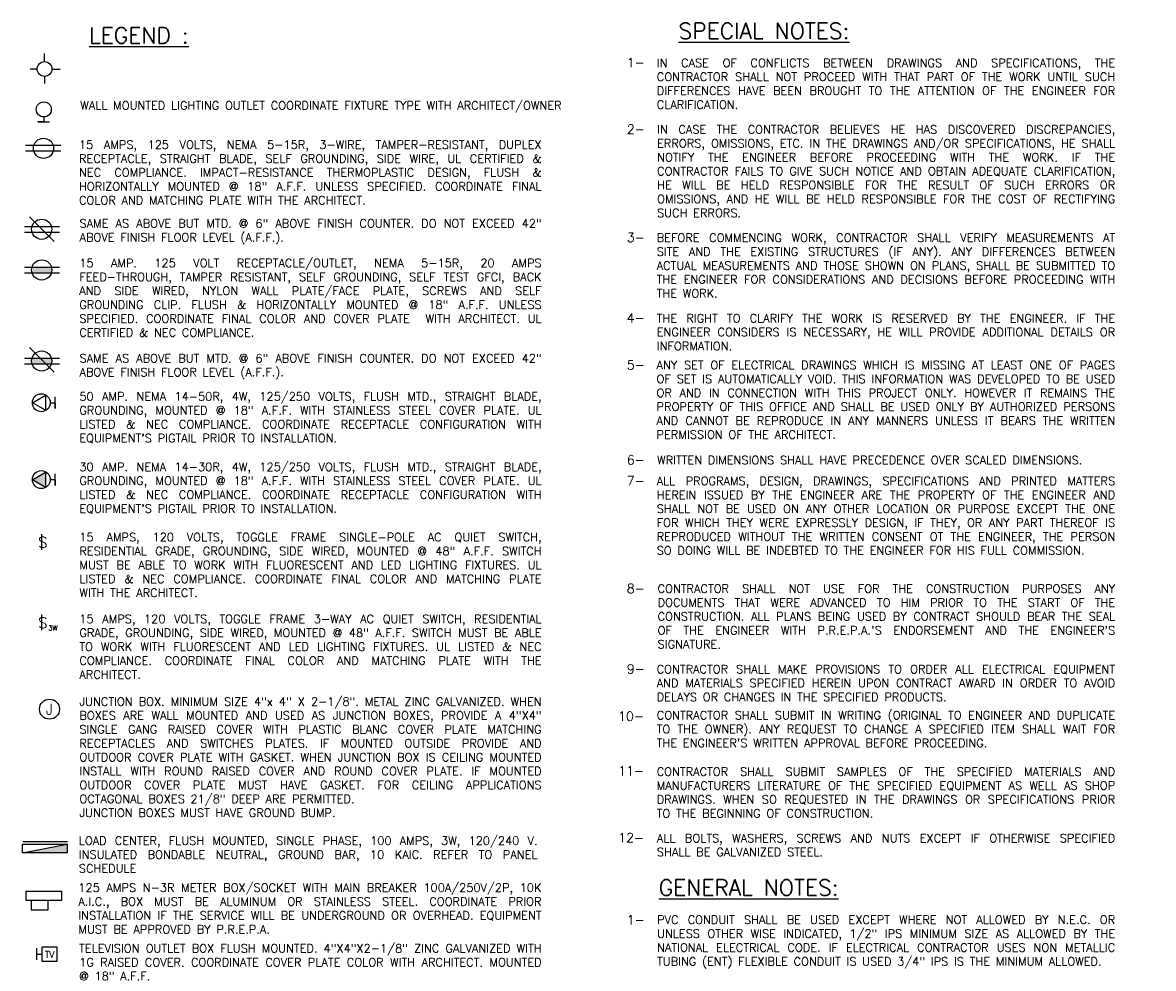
# Model space of a CAD drawing. Header units: inches. Extents: x 23373 to 33923, y 1540 to 5670.
# Tile 43 of 106: x 26631 to 27106, y 3707 to 4104. Entities that reach past the tile are written whole.
import ezdxf
from ezdxf.enums import TextEntityAlignment as Align

# ---------------------------------------------------------------- set-up
doc = ezdxf.new("R2010")
doc.units = ezdxf.units.IN
doc.header["$LTSCALE"] = 2
doc.header["$MEASUREMENT"] = 0
doc.linetypes.add('HIDDEN2', pattern=[0.1875, 0.125, -0.0625])
doc.layers.get('0').update_dxf_attribs({"color": 8, "linetype": 'CONTINUOUS'})
for name, color, linetype in [('1E-LITE', 3, 'CONTINUOUS'), ('1ELEC', 3, 'CONTINUOUS'), ('1REFELEC', 3, 'CONTINUOUS'), ('1TEXT', 3, 'CONTINUOUS'), ('CTV-TEL', 6, 'CONTINUOUS'), ('EL-ANNO-TEXT', 4, 'CONTINUOUS'), ('RECEP-DIST', 120, 'HIDDEN2')]:
    doc.layers.add(name, color=color, linetype=linetype)
doc.styles.add('140ANNO', font='simplex.shx', dxfattribs={"height": 0.14})
doc.styles.add('80ANNO', font='romans.shx', dxfattribs={"width": 0.8, "height": 0.08})
doc.styles.add('SIMPLEX', font='SIMPLEX')
doc.styles.get("Standard").update_dxf_attribs({"font": 'simplex.shx'})

# ---------------------------------------------------------------- blocks, each defined once
blk = doc.blocks.new('E-JBOX')
at = {"color": 5, "linetype": 'ByBlock'}
blk.add_circle((0, 0), 0.0625, dxfattribs=at)
at = {"color": 0, "linetype": 'ByBlock'}
blk.add_text('J', height=0.067, dxfattribs=at).set_placement((0, 0.0001), align=Align.MIDDLE)
blk = doc.blocks.new('E-TEL')
at = {"color": 0, "linetype": 'ByBlock'}
for p, q in [((0, 0), (0.082, 0.0473)), ((0.082, -0.0473), (0, 0)), ((0.082, 0.0473), (0.082, -0.0473))]:
    blk.add_line(p, q, dxfattribs=at)
blk = doc.blocks.new('E-SW')
at = {"color": 0, "linetype": 'ByBlock'}
blk.add_line((0.001, 0.01), (0.001, 0.156), dxfattribs=at)
blk.add_text('S', height=0.0994, dxfattribs=at).set_placement((-0.032, 0.03))
blk = doc.blocks.new('E-DUP')
at = {"color": 0, "linetype": 'ByBlock'}
for p, q in [((0, 0.0137), (0.1647, 0.0137)), ((0, -0.0137), (0.1647, -0.0137))]:
    blk.add_line(p, q, dxfattribs=at)
at = {"color": 5, "linetype": 'ByBlock'}
blk.add_circle((0.0806, 0), 0.0473, dxfattribs=at)
blk = doc.blocks.new('E-INCW')
at = {"color": 0, "linetype": 'ByBlock'}
for p, q in [((0, 0.0046), (0, 0.041)), ((0, 0.041), (0, -0.041)), ((0.0356, 0), (0, 0))]:
    blk.add_line(p, q, dxfattribs=at)
blk.add_circle((0.0883, 0), 0.0527, dxfattribs=at)
blk = doc.blocks.new('E-INCNC')
at = {"color": 0, "linetype": 'ByBlock'}
for p, q in [((-0.0021, 0.0547), (-0.0021, 0.1118)), ((-0.0549, 0.0028), (-0.1035, 0.0028)), ((0.0506, 0.0028), (0.1074, 0.0028)), ((-0.0021, -0.0491), (-0.0021, -0.0985))]:
    blk.add_line(p, q, dxfattribs=at)
blk.add_circle((-0.0021, 0.0028), 0.0521, dxfattribs=at)

msp = doc.modelspace()

# ---------------------------------------------------------------- hatches: boundary and pattern name
at = {"layer": '1E-LITE', "linetype": 'Continuous'}
for points in [[(26635.31321898, 4001.35024534, 0.0736975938), (26635.13095293, 4000.12038089, 0.0736975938), (26635.31321898, 3998.89051645), (26643.42962709, 3998.89051645, 0.0736975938), (26643.61189314, 4000.12038089, 0.0736975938), (26643.42962709, 4001.35024534)], [(26635.31321898, 3963.14187465, 0.0736975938), (26635.13095293, 3961.91201021, 0.0736975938), (26635.31321898, 3960.68214577), (26643.42962709, 3960.68214577, 0.0736975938), (26643.61189314, 3961.91201021, 0.0736975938), (26643.42962709, 3963.14187465)]]:
    msp.add_hatch(color=3, dxfattribs=at).paths.add_polyline_path(points)
at = {"layer": '1ELEC'}
msp.add_hatch(color=256, dxfattribs=at).paths.add_polyline_path([(26641.02087163, 3915.22706088), (26635.52063382, 3912.0514971), (26641.02087163, 3908.87593333)])
at = {"layer": 'RECEP-DIST', "linetype": 'Continuous'}
msp.add_hatch(color=3, dxfattribs=at).paths.add_polyline_path([(26650.05330579, 3759.24297731), (26631.36410163, 3755.53237124), (26650.05330579, 3755.53237124)])

# ---------------------------------------------------------------- linework, layer by layer
at = {"color": 3}
for p, q in [((26647.38246707, 4052.385537), (26632.62409377, 4052.385537)), ((26647.38246707, 4049.92580812), (26632.62409377, 4049.92580812))]:
    msp.add_line(p, q, dxfattribs=at)
at = {"color": 3, "linetype": 'ByBlock'}
for p, q in [((26632.14596944, 4001.35024534), (26646.90434274, 4001.35024534)), ((26632.14596944, 3998.89051645), (26646.90434274, 3998.89051645))]:
    msp.add_line(p, q, dxfattribs=at)
at = {"color": 5}
msp.add_circle((26640.15701348, 4051.15567256), 4.24047011, dxfattribs=at)
at = {"color": 5, "linetype": 'ByBlock'}
msp.add_circle((26639.37142303, 4000.12038089), 4.24047011, dxfattribs=at)
at = {"layer": '1E-LITE', "color": 5, "linetype": 'Continuous'}
msp.add_line((26634.19356149, 4022.36674561), (26644.54928457, 4012.01102253), dxfattribs=at)
at = {"layer": '1E-LITE', "color": 3, "linetype": 'Continuous'}
msp.add_line((26634.19356149, 3967.55044132), (26644.54928457, 3957.19471824), dxfattribs=at)
at = {"layer": '1ELEC', "color": 5}
for p, q in [((26642.96288735, 3944.39772952), (26645.09073917, 3944.39772952)), ((26645.09073917, 3941.94644423), (26645.09073917, 3946.84901481)), ((26645.09073917, 3944.12536449), (26645.09073917, 3941.94644423)), ((26642.96288735, 3912.14692269), (26645.09073917, 3912.14692269)), ((26645.09073917, 3909.69563739), (26645.09073917, 3914.59820798)), ((26645.09073917, 3911.87455766), (26645.09073917, 3909.69563739))]:
    msp.add_line(p, q, dxfattribs=at)
for centre in [(26639.20517848, 3944.39772952), (26639.20517848, 3912.14692269)]:
    msp.add_circle(centre, 3.75770887, dxfattribs=at)
at = {"layer": '1TEXT', "color": 4}
msp.add_line((26631.36410163, 3755.53237124), (26650.05330579, 3759.24297731), dxfattribs=at)
at = {"layer": '1TEXT', "color": 5}
msp.add_line((26631.49028867, 3760.25179215), (26650.17949282, 3760.25179215), dxfattribs=at)
for points in [[(26631.36410163, 3759.24297731), (26650.05330579, 3759.24297731), (26650.05330579, 3755.53237124), (26631.36410163, 3755.53237124)], [(26632.90020159, 3739.48169763), (26647.74915885, 3739.48169763), (26647.74915885, 3735.5151874), (26632.90020159, 3735.5151874)], [(26634.96035784, 3735.5151874), (26634.96035784, 3731.68115467), (26642.06475928, 3731.68115467), (26642.06475928, 3735.5151874)]]:
    msp.add_lwpolyline(points, close=True, dxfattribs=at)
at = {"layer": 'CTV-TEL', "color": 6, "linetype": 'ByBlock'}
for p, q in [((26637.3334592, 3712.97091808), (26639.56884777, 3712.97091808)), ((26639.56884777, 3709.9097243), (26639.56884777, 3716.0923334)), ((26639.56884777, 3716.0923334), (26645.75145687, 3716.0923334)), ((26645.75145687, 3716.0923334), (26645.75145687, 3709.9097243)), ((26645.75145687, 3709.9097243), (26639.56884777, 3709.9097243))]:
    msp.add_line(p, q, dxfattribs=at)
at = {"layer": 'RECEP-DIST', "color": 3, "linetype": 'Continuous'}
msp.add_line((26637.3334592, 3710.70749028), (26637.3334592, 3715.59281732), dxfattribs=at)

# ---------------------------------------------------------------- block references
at = {"layer": '1E-LITE', "color": 3, "linetype": 'Continuous', "xscale": 89.59996079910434, "yscale": 89.59996079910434, "zscale": 89.59996079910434}
msp.add_blockref('E-DUP', (26632.14596944, 4017.18888407), dxfattribs=at)
at = {"layer": '1E-LITE', "color": 5, "linetype": 'Continuous', "xscale": 89.59996079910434, "yscale": 89.59996079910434, "zscale": 89.59996079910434}
msp.add_blockref('E-DUP', (26632.14596944, 3961.91201021), dxfattribs=at)
at = {"layer": '1ELEC', "color": 5, "xscale": 67.09877395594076, "yscale": 67.09877395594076, "zscale": 67.09877395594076}
msp.add_blockref('E-TEL', (26635.52063382, 3944.39772952), dxfattribs=at)
at = {"layer": '1ELEC'}
for name, p, xscale, yscale, zscale in [('E-TEL', (26635.52063382, 3912.0514971), 67.09877395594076, 67.09877395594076, 67.09877395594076), ('E-JBOX', (26642.64237261, 3815.81709038), 67.1999705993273, 67.1999705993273, 67.1999705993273)]:
    msp.add_blockref(name, p, dxfattribs=dict(at, xscale=xscale, yscale=yscale, zscale=zscale))
at = {"layer": '1REFELEC', "color": 5, "xscale": 59.73330719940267, "yscale": 59.73330719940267, "zscale": 59.73330719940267}
msp.add_blockref('E-INCNC', (26640.67907306, 4084.26801364), dxfattribs=at)
at = {"layer": '1REFELEC', "color": 5, "xscale": 59.73330719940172, "yscale": 59.73330719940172, "zscale": 59.73330719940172, "rotation": 90}
msp.add_blockref('E-INCW', (26640.2663831, 4062.20096751), dxfattribs=at)
at = {"layer": '1REFELEC', "xscale": 44.79998039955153, "yscale": 44.79998039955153, "zscale": 44.79998039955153}
for p in [(26639.37142303, 3882.27201281), (26639.37142303, 3848.49975173)]:
    msp.add_blockref('E-SW', p, dxfattribs=at)

# ---------------------------------------------------------------- texts
at = {"layer": '1ELEC', "style": 'SIMPLEX'}
msp.add_text('3W', height=2.120235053, dxfattribs=at).set_placement((26642.07615871, 3848.86679504))
at = {"layer": 'CTV-TEL', "color": 6, "linetype": 'ByBlock', "style": 'SIMPLEX'}
msp.add_text('TV', height=2.793766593, dxfattribs=at).set_placement((26642.69023934, 3711.47014078), align=Align.CENTER)
at = {"layer": 'EL-ANNO-TEXT', "color": 5, "linetype": 'Continuous', "style": '140ANNO'}
for s, p in [('%%uLEGEND :', (26659.30652098, 4095.19136073)), ('%%uSPECIAL NOTES:', (26906.69805, 4097.05702344)), ('%%uGENERAL NOTES:', (26898.41313541, 3737.57709266))]:
    msp.add_text(s, height=6.72, dxfattribs=at).set_placement(p)
at = {"layer": 'EL-ANNO-TEXT', "style": '80ANNO'}
for s, p in [('1-', (26884.97419461, 4085.19579589)), ('2-', (26884.97419461, 4057.28871999)), ('3-', (26884.97419461, 4011.82700064)), ('4-', (26884.97419461, 3978.03012235)), ('5-', (26884.97419461, 3958.34414508)), ('6-', (26884.97419461, 3918.49626006)), ('7-', (26884.97419461, 3909.75325336)), ('8-', (26884.97419461, 3864.55345393)), ('9-', (26884.97419461, 3830.78271532)), ('10-', (26881.34769683, 3810.94479759)), ('11-', (26881.39438308, 3788.05039723)), ('12-', (26881.39438308, 3759.97144455)), ('1-', (26884.97419461, 3725.49466849))]:
    msp.add_text(s, height=3.84, dxfattribs=at).set_placement(p)
at = {"layer": 'EL-ANNO-TEXT', "linetype": 'Continuous', "char_height": 3.5, "attachment_point": 1}
for s, insert, width in [('\\pxqj;IN CASE OF CONFLICTS BETWEEN DRAWINGS AND SPECIFICATIONS, THE CONTRACTOR SHALL NOT PROCEED WITH THAT PART OF THE WORK UNTIL SUCH DIFFERENCES HAVE BEEN BROUGHT TO THE ATTENTION OF THE ENGINEER FOR CLARIFICATION.', (26897.54614291, 4088.74309701), 208.4473435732), ('\\pxqj;IN CASE THE CONTRACTOR BELIEVES HE HAS DISCOVERED DISCREPANCIES, ERRORS, OMISSIONS, ETC. IN THE DRAWINGS AND/OR SPECIFICATIONS, HE SHALL NOTIFY THE ENGINEER BEFORE PROCEEDING WITH THE WORK. IF THE CONTRACTOR FAILS TO GIVE SUCH NOTICE AND OBTAIN ADEQUATE CLARIFICATION, HE WILL BE HELD RESPONSIBLE FOR THE RESULT OF SUCH ERRORS OR OMISSIONS, AND HE WILL BE HELD RESPONSIBLE FOR THE COST OF RECTIFYING SUCH ERRORS.', (26897.67991333, 4060.8125778), 208.3135731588), ('\\pxqj;BEFORE COMMENCING WORK, CONTRACTOR SHALL VERIFY MEASUREMENTS AT SITE AND THE EXISTING STRUCTURES (IF ANY). ANY DIFFERENCES BETWEEN ACTUAL MEASUREMENTS AND THOSE SHOWN ON PLANS, SHALL BE SUBMITTED TO THE ENGINEER FOR CONSIDERATIONS AND DECISIONS BEFORE PROCEEDING WITH THE WORK.', (26897.50640997, 4015.3761331), 208.4870765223), ('\\pxqj;THE RIGHT TO CLARIFY THE WORK IS RESERVED BY THE ENGINEER. IF THE ENGINEER CONSIDERS IS NECESSARY, HE WILL PROVIDE ADDITIONAL DETAILS OR INFORMATION.', (26897.54210613, 3981.60881962), 208.451380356), ('\\pxqj,t0;ANY SET OF ELECTRICAL DRAWINGS WHICH IS MISSING AT LEAST ONE OF PAGES OF SET IS AUTOMATICALLY VOID. THIS INFORMATION WAS DEVELOPED TO BE USED OR AND IN CONNECTION WITH THIS PROJECT ONLY. HOWEVER IT REMAINS THE PROPERTY OF THIS OFFICE AND SHALL BE USED ONLY BY AUTHORIZED PERSONS AND CANNOT BE REPRODUCE IN ANY MANNERS UNLESS IT BEARS THE WRITTEN PERMISSION OF THE ARCHITECT.', (26897.46160288, 3961.96970633), 208.5318836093), ('\\pxqj;WRITTEN DIMENSIONS SHALL HAVE PRECEDENCE OVER SCALED DIMENSIONS.', (26897.67990953, 3922.07598934), 208.3135769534), ('\\pxqj;ALL PROGRAMS, DESIGN, DRAWINGS, SPECIFICATIONS AND PRINTED MATTERS HEREIN ISSUED BY THE ENGINEER ARE THE PROPERTY OF THE ENGINEER AND SHALL NOT BE USED ON ANY OTHER LOCATION OR PURPOSE EXCEPT THE ONE FOR WHICH THEY WERE EXPRESSLY DESIGN, IF THEY, OR ANY PART THEREOF IS REPRODUCED WITHOUT THE WRITTEN CONSENT OT THE ENGINEER, THE PERSON SO DOING WILL BE INDEBTED TO THE ENGINEER FOR HIS FULL COMMISSION.', (26897.52386815, 3913.32198429), 208.4696183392), ("\\pxqj;CONTRACTOR SHALL NOT USE FOR THE CONSTRUCTION PURPOSES ANY DOCUMENTS THAT WERE ADVANCED TO HIM PRIOR TO THE START OF THE CONSTRUCTION. ALL PLANS BEING USED BY CONTRACT SHOULD BEAR THE SEAL OF THE ENGINEER WITH P.R.E.P.A.'S ENDORSEMENT AND THE ENGINEER'S SIGNATURE.", (26897.8907851, 3868.13782956), 208.1027013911), ('\\pxqj;CONTRACTOR SHALL MAKE PROVISIONS TO ORDER ALL ELECTRICAL EQUIPMENT AND MATERIALS SPECIFIED HEREIN UPON CONTRACT AWARD IN ORDER TO AVOID DELAYS OR CHANGES IN THE SPECIFIED PRODUCTS.', (26897.49803527, 3834.34947567), 208.4954512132), ("\\pxqj;CONTRACTOR SHALL SUBMIT IN WRITING (ORIGINAL TO ENGINEER AND DUPLICATE TO THE OWNER). ANY REQUEST TO CHANGE A SPECIFIED ITEM SHALL WAIT FOR THE ENGINEER'S WRITTEN APPROVAL BEFORE PROCEEDING.", (26897.54696735, 3815.03572507), 208.4465191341), ('\\pxqj;CONTRACTOR SHALL SUBMIT SAMPLES OF THE SPECIFIED MATERIALS AND MANUFACTURERS LITERATURE OF THE SPECIFIED EQUIPMENT AS WELL AS SHOP DRAWINGS. WHEN SO REQUESTED IN THE DRAWINGS OR SPECIFICATIONS PRIOR TO THE BEGINNING OF CONSTRUCTION.', (26897.5190849, 3791.35416632), 208.47440159), ('\\pxqj;ALL BOLTS, WASHERS, SCREWS AND NUTS EXCEPT IF OTHERWISE SPECIFIED SHALL BE GALVANIZED STEEL.', (26897.61033365, 3763.43375682), 208.3831528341), ('\\pxqj;PVC CONDUIT SHALL BE USED EXCEPT WHERE NOT ALLOWED BY N.E.C. OR UNLESS OTHER WISE INDICATED, 1/2" IPS MINIMUM SIZE AS ALLOWED BY THE NATIONAL ELECTRICAL CODE. IF ELECTRICAL CONTRACTOR USES NON METALLIC TUBING (ENT) FLEXIBLE CONDUIT IS USED 3/4" IPS IS THE MINIMUM ALLOWED.', (26897.67566669, 3729.21642019), 208.3178197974)]:
    msp.add_mtext(s, dxfattribs=dict(at, insert=insert, width=width))
at = {"layer": 'EL-ANNO-TEXT', "char_height": 3.5, "attachment_point": 1}
for s, insert, width in [('\\pxqj;WALL MOUNTED LIGHTING OUTLET COORDINATE FIXTURE TYPE WITH ARCHITECT/OWNER', (26655.55931605, 4070.8790399), 209.8369944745), ('\\pxqj;15 AMPS, 125 VOLTS, NEMA 5-15R, 3-WIRE, TAMPER-RESISTANT, DUPLEX RECEPTACLE, STRAIGHT BLADE, SELF GROUNDING, SIDE WIRE, UL CERTIFIED & NEC COMPLIANCE. IMPACT-RESISTANCE THERMOPLASTIC DESIGN, FLUSH & HORIZONTALLY MOUNTED @ 18" A.F.F. UNLESS SPECIFIED. COORDINATE FINAL COLOR AND MATCHING PLATE WITH THE ARCHITECT. ', (26655.03766009, 4054.42989826), 210.3586504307), ('\\pxqj;15 AMP. 125 VOLT RECEPTACLE/OUTLET, NEMA 5-15R, 20 AMPS FEED-THROUGH, TAMPER RESISTANT, SELF GROUNDING, SELF TEST GFCI, BACK AND SIDE WIRED, NYLON WALL PLATE/FACE PLATE, SCREWS AND SELF GROUNDING CLIP. FLUSH & HORIZONTALLY MOUNTED @ 18" A.F.F. UNLESS SPECIFIED. COORDINATE FINAL COLOR AND COVER PLATE  WITH ARCHITECT. UL CERTIFIED & NEC COMPLIANCE.  ', (26655.14588402, 4004.77641969), 210.2504265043), ('\\pxqj;50 AMP. NEMA 14-50R, 4W, 125/250 VOLTS, FLUSH MTD., STRAIGHT BLADE, GROUNDING, MOUNTED @ 18" A.F.F. WITH STAINLESS STEEL COVER PLATE. UL LISTED & NEC COMPLIANCE. COORDINATE RECEPTACLE CONFIGURATION WITH EQUIPMENT\'S PIGTAIL PRIOR TO INSTALLATION.', (26655.1929625, 3948.79497914), 210.2033480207), ('\\pxqj;30 AMP. NEMA 14-30R, 4W, 125/250 VOLTS, FLUSH MTD., STRAIGHT BLADE, GROUNDING, MOUNTED @ 18" A.F.F. WITH STAINLESS STEEL COVER PLATE. UL LISTED & NEC COMPLIANCE. COORDINATE RECEPTACLE CONFIGURATION WITH EQUIPMENT\'S PIGTAIL PRIOR TO INSTALLATION.', (26655.1929625, 3919.25026991), 210.2033480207), ('\\pxqj;15 AMPS, 120 VOLTS, TOGGLE FRAME SINGLE-POLE AC QUIET SWITCH, RESIDENTIAL GRADE, GROUNDING, SIDE WIRED, MOUNTED @ 48" A.F.F. SWITCH MUST BE ABLE TO WORK WITH FLUORESCENT AND LED LIGHTING FIXTURES. UL LISTED & NEC COMPLIANCE. COORDINATE FINAL COLOR AND MATCHING PLATE WITH THE ARCHITECT.  ', (26655.19769998, 3889.74514507), 210.1986105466), ('\\pxqj;15 AMPS, 120 VOLTS, TOGGLE FRAME 3-WAY AC QUIET SWITCH, RESIDENTIAL GRADE, GROUNDING, SIDE WIRED, MOUNTED @ 48" A.F.F. SWITCH MUST BE ABLE TO WORK WITH FLUORESCENT AND LED LIGHTING FIXTURES. UL LISTED & NEC COMPLIANCE. COORDINATE FINAL COLOR AND MATCHING PLATE WITH THE ARCHITECT.  ', (26655.19769998, 3855.446524), 210.1986105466), ('\\A1;\\pxqj;JUNCTION BOX. MINIMUM SIZE 4"x 4" X 2-1/8". METAL ZINC GALVANIZED. WHEN BOXES ARE WALL MOUNTED AND USED AS JUNCTION BOXES, PROVIDE A 4"X4" SINGLE GANG RAISED COVER WITH PLASTIC BLANC COVER PLATE MATCHING RECEPTACLES AND SWITCHES PLATES. IF MOUNTED OUTSIDE PROVIDE AND OUTDOOR COVER PLATE WITH GASKET. WHEN JUNCTION BOX IS CEILING MOUNTED INSTALL WITH ROUND RAISED COVER AND ROUND COVER PLATE. IF MOUNTED OUTDOOR COVER PLATE MUST HAVE GASKET. FOR CEILING APPLICATIONS OCTAGONAL BOXES 21/8" DEEP ARE PERMITTED.\\PJUNCTION BOXES MUST HAVE GROUND BUMP.', (26655.1929625, 3820.75090741), 210.2033480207), ('\\pxqj;LOAD CENTER, FLUSH MOUNTED, SINGLE PHASE, 100 AMPS, 3W, 120/240 V. INSULATED BONDABLE NEUTRAL, GROUND BAR, 10 KAIC. REFER TO PANEL SCHEDULE', (26654.95998969, 3762.38554385), 208.5836241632), ('\\pxqj;TELEVISION OUTLET BOX FLUSH MOUNTED. 4"X4"X2-1/8" ZINC GALVANIZED WITH 1G RAISED COVER. COORDINATE COVER PLATE COLOR WITH ARCHITECT. MOUNTED @ 18" A.F.F.', (26655.08720481, 3717.21583198), 210.3091057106)]:
    msp.add_mtext(s, dxfattribs=dict(at, insert=insert, width=width))
at = {"layer": 'EL-ANNO-TEXT', "ltscale": 2, "char_height": 3.5, "attachment_point": 1}
for s, insert, width in [('\\pxqj;SAME AS ABOVE BUT MTD. @ 6" ABOVE FINISH COUNTER. DO NOT EXCEED 42" ABOVE FINISH FLOOR LEVEL (A.F.F.).', (26655.27863224, 4021.39718922), 210.1176782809), ('\\pxqj;SAME AS ABOVE BUT MTD. @ 6" ABOVE FINISH COUNTER. DO NOT EXCEED 42" ABOVE FINISH FLOOR LEVEL (A.F.F.).', (26655.27863224, 3964.80126757), 210.1176782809), ('\\pxqj;125 AMPS N-3R METER BOX/SOCKET WITH MAIN BREAKER 100A/250V/2P, 10K A.I.C., BOX MUST BE ALUMINUM OR STAINLESS STEEL. COORDINATE PRIOR INSTALLATION IF THE SERVICE WILL BE UNDERGROUND OR OVERHEAD. EQUIPMENT MUST BE APPROVED BY P.R.E.P.A.', (26654.76536529, 3742.68478168), 210.6309452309)]:
    msp.add_mtext(s, dxfattribs=dict(at, insert=insert, width=width))

doc.saveas('drawing.dxf')
